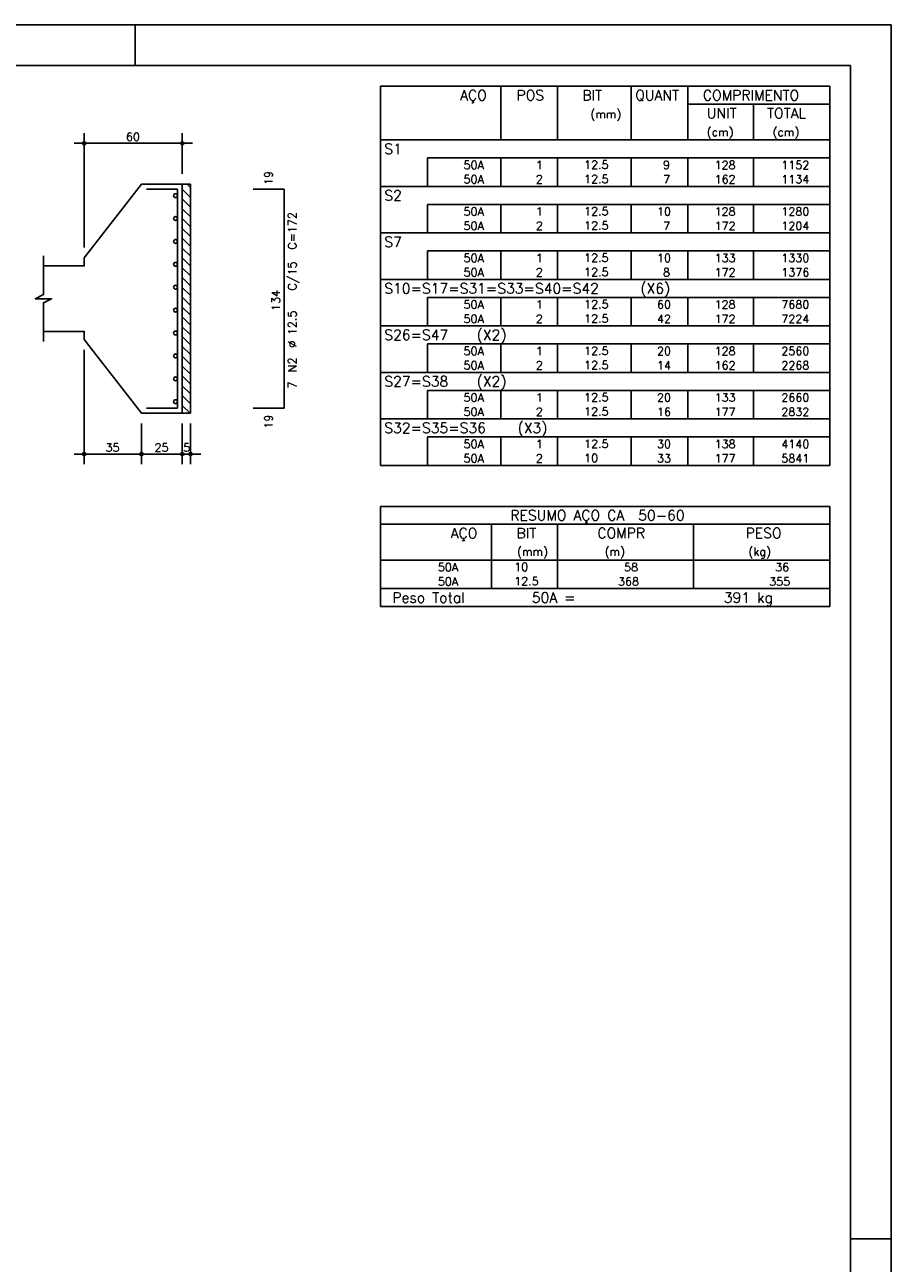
# Model space of a CAD drawing. Extents: x 0 to 84.1, y 0 to 59.4.
# Tile 6 of 6: x 62.9 to 84.1, y 29.1 to 59.4. Entities that reach past the tile are written whole.
import ezdxf

# ---------------------------------------------------------------- set-up
doc = ezdxf.new("R2010")
doc.units = 0
doc.header["$MEASUREMENT"] = 0
for name, color, linetype in [('1', 1, 'CONTINUOUS'), ('2', 2, 'CONTINUOUS'), ('3', 3, 'CONTINUOUS'), ('6', 6, 'CONTINUOUS')]:
    doc.layers.add(name, color=color, linetype=linetype)
doc.styles.get("Standard").update_dxf_attribs({"font": 'ROMANS.SHX'})

msp = doc.modelspace()

# ---------------------------------------------------------------- linework, layer by layer
at = {"layer": '1', "linetype": 'Continuous'}
for p, q in [((66.8719, 55.5), (66.9528, 55.4191)), ((66.7528, 55.378683), (66.9528, 55.178683)), ((66.7528, 55.138267), (66.9528, 54.938267)), ((66.7528, 54.897851), (66.9528, 54.697851)), ((66.7528, 54.657434), (66.9528, 54.457434)), ((66.7528, 54.417018), (66.9528, 54.217018)), ((66.7528, 54.176602), (66.9528, 53.976602)), ((66.7528, 53.936185), (66.9528, 53.736185)), ((66.7528, 53.695769), (66.9528, 53.495769)), ((66.7528, 53.455353), (66.9528, 53.255353)), ((66.7528, 53.214936), (66.9528, 53.014936)), ((66.7528, 52.97452), (66.9528, 52.77452)), ((66.7528, 52.734104), (66.9528, 52.534104)), ((66.7528, 52.493688), (66.9528, 52.293688)), ((66.7528, 52.253271), (66.9528, 52.053271)), ((66.7528, 52.012855), (66.9528, 51.812855)), ((66.7528, 51.772439), (66.9528, 51.572439)), ((66.7528, 51.532022), (66.9528, 51.332022)), ((66.7528, 51.291606), (66.9528, 51.091606)), ((66.7528, 51.05119), (66.9528, 50.85119)), ((66.7528, 50.810773), (66.9528, 50.610773)), ((66.7528, 50.570357), (66.9528, 50.370357)), ((66.7528, 50.329941), (66.9528, 50.129941)), ((66.7528, 50.089525), (66.942325, 49.9))]:
    msp.add_line(p, q, dxfattribs=at)
msp.add_lwpolyline([(66.7528, 49.9), (66.7528, 55.5), (66.9528, 55.5), (66.9528, 49.9), (66.7528, 49.9)], dxfattribs=at)
at = {"layer": '2', "linetype": 'Continuous'}
for p, q in [((84.100006, 59.400002), (0, 59.400002)), ((65.600006, 58.400002), (65.600006, 59.400002)), ((84.100006, 0), (84.100006, 59.400002)), ((71.6, 57.895001), (71.6, 56.582501)), ((71.6, 57.895001), (82.6, 57.895001)), ((74.55, 56.582501), (74.55, 57.895001)), ((75.93, 56.582501), (75.93, 57.895001)), ((77.74, 56.582501), (77.74, 57.895001)), ((79.12, 56.582501), (79.12, 57.895001)), ((82.6, 57.895001), (82.6, 56.582501)), ((79.12, 57.457501), (82.6, 57.457501)), ((80.73, 56.582501), (80.73, 57.457501)), ((64.3528, 53.95), (64.3528, 56.75)), ((66.7528, 55.75), (66.7528, 56.75)), ((67.0028, 56.5), (64.1028, 56.5)), ((71.6, 56.582501), (82.6, 56.582501)), ((71.6, 56.145001), (71.6, 56.582501)), ((71.6, 56.582501), (82.6, 56.582501)), ((82.6, 56.145001), (82.6, 56.582501)), ((71.6, 55.795001), (71.6, 56.145001)), ((82.6, 56.145001), (72.75, 56.145001)), ((72.75, 56.145001), (72.75, 55.795001)), ((74.55, 56.145001), (74.55, 55.795001)), ((75.93, 56.145001), (75.93, 55.795001)), ((77.74, 56.145001), (77.74, 55.795001)), ((79.12, 56.145001), (79.12, 55.795001)), ((80.73, 56.145001), (80.73, 55.795001)), ((82.6, 55.795001), (82.6, 56.145001)), ((71.6, 55.445001), (71.6, 55.795001)), ((72.75, 55.795001), (72.75, 55.445001)), ((74.55, 55.795001), (74.55, 55.445001)), ((75.93, 55.795001), (75.93, 55.445001)), ((77.74, 55.795001), (77.74, 55.445001)), ((79.12, 55.795001), (79.12, 55.445001)), ((80.73, 55.795001), (80.73, 55.445001)), ((82.6, 55.445001), (82.6, 55.795001)), ((66.7528, 55.5), (66.7528, 55.5)), ((71.6, 55.007501), (71.6, 55.445001)), ((71.6, 55.445001), (82.6, 55.445001)), ((82.6, 55.007501), (82.6, 55.445001)), ((71.6, 54.657501), (71.6, 55.007501)), ((82.6, 55.007501), (72.75, 55.007501)), ((72.75, 55.007501), (72.75, 54.657501)), ((74.55, 55.007501), (74.55, 54.657501)), ((75.93, 55.007501), (75.93, 54.657501)), ((77.74, 55.007501), (77.74, 54.657501)), ((79.12, 55.007501), (79.12, 54.657501)), ((80.73, 55.007501), (80.73, 54.657501)), ((82.6, 54.657501), (82.6, 55.007501)), ((71.6, 54.307501), (71.6, 54.657501)), ((72.75, 54.657501), (72.75, 54.307501)), ((74.55, 54.657501), (74.55, 54.307501)), ((75.93, 54.657501), (75.93, 54.307501)), ((77.74, 54.657501), (77.74, 54.307501)), ((79.12, 54.657501), (79.12, 54.307501)), ((80.73, 54.657501), (80.73, 54.307501)), ((82.6, 54.307501), (82.6, 54.657501)), ((71.6, 53.870001), (71.6, 54.307501)), ((71.6, 54.307501), (82.6, 54.307501)), ((82.6, 53.870001), (82.6, 54.307501)), ((64.3528, 53.7), (64.3528, 53.7)), ((71.6, 53.520001), (71.6, 53.870001)), ((82.6, 53.870001), (72.75, 53.870001)), ((72.75, 53.870001), (72.75, 53.520001)), ((74.55, 53.870001), (74.55, 53.520001)), ((75.93, 53.870001), (75.93, 53.520001)), ((77.74, 53.870001), (77.74, 53.520001)), ((79.12, 53.870001), (79.12, 53.520001)), ((80.73, 53.870001), (80.73, 53.520001)), ((82.6, 53.520001), (82.6, 53.870001)), ((71.6, 53.170001), (71.6, 53.520001)), ((72.75, 53.520001), (72.75, 53.170001)), ((74.55, 53.520001), (74.55, 53.170001)), ((75.93, 53.520001), (75.93, 53.170001)), ((77.74, 53.520001), (77.74, 53.170001)), ((79.12, 53.520001), (79.12, 53.170001)), ((80.73, 53.520001), (80.73, 53.170001)), ((82.6, 53.170001), (82.6, 53.520001)), ((71.6, 52.732501), (71.6, 53.170001)), ((71.6, 53.170001), (82.6, 53.170001)), ((82.6, 52.732501), (82.6, 53.170001)), ((71.6, 52.382501), (71.6, 52.732501)), ((82.6, 52.732501), (72.75, 52.732501)), ((72.75, 52.732501), (72.75, 52.382501)), ((74.55, 52.732501), (74.55, 52.382501)), ((75.93, 52.732501), (75.93, 52.382501)), ((77.74, 52.732501), (77.74, 52.382501)), ((79.12, 52.732501), (79.12, 52.382501)), ((80.73, 52.732501), (80.73, 52.382501)), ((82.6, 52.382501), (82.6, 52.732501)), ((71.6, 52.032501), (71.6, 52.382501)), ((72.75, 52.382501), (72.75, 52.032501)), ((74.55, 52.382501), (74.55, 52.032501)), ((75.93, 52.382501), (75.93, 52.032501)), ((77.74, 52.382501), (77.74, 52.032501)), ((79.12, 52.382501), (79.12, 52.032501)), ((80.73, 52.382501), (80.73, 52.032501)), ((82.6, 52.032501), (82.6, 52.382501)), ((71.6, 51.595001), (71.6, 52.032501)), ((71.6, 52.032501), (82.6, 52.032501)), ((82.6, 51.595001), (82.6, 52.032501)), ((64.3528, 51.7), (64.3528, 51.7)), ((71.6, 51.245001), (71.6, 51.595001)), ((82.6, 51.595001), (72.75, 51.595001)), ((72.75, 51.595001), (72.75, 51.245001)), ((74.55, 51.595001), (74.55, 51.245001)), ((75.93, 51.595001), (75.93, 51.245001)), ((77.74, 51.595001), (77.74, 51.245001)), ((79.12, 51.595001), (79.12, 51.245001)), ((80.73, 51.595001), (80.73, 51.245001)), ((82.6, 51.245001), (82.6, 51.595001)), ((64.3528, 51.45), (64.3528, 48.65)), ((71.6, 50.895002), (71.6, 51.245001)), ((72.75, 51.245001), (72.75, 50.895002)), ((74.55, 51.245001), (74.55, 50.895002)), ((75.93, 51.245001), (75.93, 50.895002)), ((77.74, 51.245001), (77.74, 50.895002)), ((79.12, 51.245001), (79.12, 50.895002)), ((80.73, 51.245001), (80.73, 50.895002)), ((82.6, 50.895002), (82.6, 51.245001)), ((71.6, 50.457502), (71.6, 50.895002)), ((71.6, 50.895002), (82.6, 50.895002)), ((82.6, 50.457502), (82.6, 50.895002)), ((71.6, 50.107502), (71.6, 50.457502)), ((82.6, 50.457502), (72.75, 50.457502)), ((72.75, 50.457502), (72.75, 50.107502)), ((74.55, 50.457502), (74.55, 50.107502)), ((75.93, 50.457502), (75.93, 50.107502)), ((77.74, 50.457502), (77.74, 50.107502)), ((79.12, 50.457502), (79.12, 50.107502)), ((80.73, 50.457502), (80.73, 50.107502)), ((82.6, 50.107502), (82.6, 50.457502)), ((71.6, 49.757502), (71.6, 50.107502)), ((72.75, 50.107502), (72.75, 49.757502)), ((74.55, 50.107502), (74.55, 49.757502)), ((75.93, 50.107502), (75.93, 49.757502)), ((77.74, 50.107502), (77.74, 49.757502)), ((79.12, 50.107502), (79.12, 49.757502)), ((80.73, 50.107502), (80.73, 49.757502)), ((82.6, 49.757502), (82.6, 50.107502)), ((65.7528, 49.9), (65.7528, 49.9)), ((65.7528, 49.9), (65.7528, 49.9)), ((66.7528, 49.9), (66.7528, 49.9)), ((66.7528, 49.9), (66.7528, 49.9)), ((66.9528, 49.9), (66.9528, 49.9)), ((71.6, 49.320002), (71.6, 49.757502)), ((71.6, 49.757502), (82.6, 49.757502)), ((82.6, 49.320002), (82.6, 49.757502)), ((65.7528, 49.65), (65.7528, 48.65)), ((65.7528, 49.65), (65.7528, 48.65)), ((66.7528, 49.65), (66.7528, 48.65)), ((66.7528, 49.65), (66.7528, 48.65)), ((66.9528, 49.65), (66.9528, 48.65)), ((71.6, 48.970002), (71.6, 49.320002)), ((82.6, 49.320002), (72.75, 49.320002)), ((72.75, 49.320002), (72.75, 48.970002)), ((74.55, 49.320002), (74.55, 48.970002)), ((75.93, 49.320002), (75.93, 48.970002)), ((77.74, 49.320002), (77.74, 48.970002)), ((79.12, 49.320002), (79.12, 48.970002)), ((80.73, 49.320002), (80.73, 48.970002)), ((82.6, 48.970002), (82.6, 49.320002)), ((66.0028, 48.9), (64.1028, 48.9)), ((67.0028, 48.9), (65.5028, 48.9)), ((66.5028, 48.9), (67.2028, 48.9)), ((71.6, 48.620002), (71.6, 48.970002)), ((72.75, 48.970002), (72.75, 48.620002)), ((74.55, 48.970002), (74.55, 48.620002)), ((75.93, 48.970002), (75.93, 48.620002)), ((77.74, 48.970002), (77.74, 48.620002)), ((79.12, 48.970002), (79.12, 48.620002)), ((80.73, 48.970002), (80.73, 48.620002)), ((82.6, 48.620002), (82.6, 48.970002)), ((71.6, 48.620002), (82.6, 48.620002)), ((71.6, 47.620002), (71.6, 46.307502)), ((71.6, 47.620002), (82.6, 47.620002)), ((82.6, 47.620002), (82.6, 46.307502)), ((71.6, 47.182502), (82.6, 47.182502)), ((74.32, 46.307502), (74.32, 47.182502)), ((75.93, 46.307502), (75.93, 47.182502)), ((79.265, 46.307502), (79.265, 47.182502)), ((71.6, 46.307502), (82.6, 46.307502)), ((71.6, 45.957502), (71.6, 46.307502)), ((74.32, 46.307502), (74.32, 45.957502)), ((75.93, 45.957502), (75.93, 46.307502)), ((79.265, 46.307502), (79.265, 45.957502)), ((82.6, 45.957502), (82.6, 46.307502)), ((71.6, 45.607501), (71.6, 45.957502)), ((74.32, 45.957502), (74.32, 45.607502)), ((75.93, 45.607501), (75.93, 45.957502)), ((79.265, 45.957502), (79.265, 45.607501)), ((82.6, 45.607501), (82.6, 45.957502)), ((71.6, 45.607501), (82.6, 45.607501)), ((71.6, 45.170001), (71.6, 45.607501)), ((71.6, 45.607501), (82.6, 45.607501)), ((82.6, 45.170001), (82.6, 45.607501)), ((82.6, 45.170001), (71.6, 45.170001)), ((71.6, 45.170001), (82.6, 45.170001)), ((84.100006, 29.700001), (83.100006, 29.700001))]:
    msp.add_line(p, q, dxfattribs=at)
for points in [[(83.100006, 1), (2.5, 1), (2.5, 58.400002), (83.100006, 58.400002), (83.100006, 1)], [(63.3528, 51.9), (64.3528, 51.9), (64.3528, 51.7), (65.7528, 49.9), (66.7528, 49.9), (66.7528, 55.5), (65.7528, 55.5), (64.3528, 53.7), (64.3528, 53.5), (63.3528, 53.5)], [(63.3528, 51.65), (63.3528, 52.6), (63.5528, 52.7), (63.1528, 52.7), (63.3528, 52.8), (63.3528, 53.75)]]:
    msp.add_lwpolyline(points, dxfattribs=at)
for centre, radius in [((64.3528, 56.5), 0.04), ((64.3528, 56.5), 0.02), ((66.7528, 56.5), 0.04), ((66.7528, 56.5), 0.02), ((64.3528, 48.9), 0.04), ((64.3528, 48.9), 0.02), ((65.7528, 48.9), 0.04), ((65.7528, 48.9), 0.04), ((65.7528, 48.9), 0.02), ((65.7528, 48.9), 0.02), ((66.7528, 48.9), 0.04), ((66.7528, 48.9), 0.04), ((66.7528, 48.9), 0.02), ((66.7528, 48.9), 0.02), ((66.9528, 48.9), 0.04), ((66.9528, 48.9), 0.02)]:
    msp.add_circle(centre, radius, dxfattribs=at)
at = {"layer": '3', "linetype": 'Continuous'}
for centre in [(66.585415, 55.22), (66.585415, 54.66), (66.585415, 54.1), (66.585415, 53.54), (66.585415, 52.98), (66.585415, 52.42), (66.585415, 51.86), (66.585415, 51.3), (66.585415, 50.74), (66.585415, 50.18)]:
    msp.add_circle(centre, 0.047385, dxfattribs=at)
at = {"layer": '6', "linetype": 'Continuous'}
for p, q in [((66.6328, 55.38), (65.8728, 55.38)), ((66.6328, 50.02), (66.6328, 55.38)), ((69.2428, 55.38), (68.4828, 55.38)), ((69.2428, 50.02), (69.2428, 55.38)), ((65.8728, 50.02), (66.6328, 50.02)), ((68.4828, 50.02), (69.2428, 50.02))]:
    msp.add_line(p, q, dxfattribs=at)

# ---------------------------------------------------------------- texts
at = {"layer": '2', "linetype": 'Continuous'}
for s, height, p in [('AÇO', 0.25, (73.54958, 57.551251)), ('POS', 0.25, (74.93, 57.551251)), ('BIT', 0.25, (76.54, 57.551251)), ('QUANT', 0.25, (77.836489, 57.551251)), ('COMPRIMENTO', 0.25, (79.489469, 57.551251)), ('(mm)', 0.2, (76.74, 57.113751)), ('UNIT', 0.25, (79.586854, 57.113751)), ('TOTAL', 0.25, (81.059307, 57.113751)), ('60', 0.2, (65.3728, 56.56)), ('(cm)', 0.2, (79.586854, 56.676251)), ('(cm)', 0.2, (81.196854, 56.676251)), ('S1', 0.25, (71.695798, 56.238751)), ('     50A', 0.2, (72.889661, 55.87)), ('  1', 0.2, (75.13, 55.87)), ('   12.5', 0.2, (76.136543, 55.876044)), ('    9', 0.2, (77.92, 55.87)), ('   128', 0.2, (79.33, 55.87)), ('   1152', 0.2, (80.963622, 55.87)), ('     50A', 0.2, (72.889661, 55.520001)), ('  2', 0.2, (75.13, 55.520001)), ('   12.5', 0.2, (76.136543, 55.526044)), ('    7', 0.2, (77.92, 55.520001)), ('   162', 0.2, (79.33, 55.520001)), ('   1134', 0.2, (80.963622, 55.520001)), ('S2', 0.25, (71.695798, 55.101251)), ('     50A', 0.2, (72.889661, 54.732501)), ('  1', 0.2, (75.13, 54.732501)), ('   12.5', 0.2, (76.136543, 54.738545)), ('   10', 0.2, (77.92, 54.732501)), ('   128', 0.2, (79.33, 54.732501)), ('   1280', 0.2, (80.963622, 54.732501)), ('     50A', 0.2, (72.889661, 54.382501)), ('  2', 0.2, (75.13, 54.382501)), ('   12.5', 0.2, (76.136543, 54.388545)), ('    7', 0.2, (77.92, 54.382501)), ('   172', 0.2, (79.33, 54.382501)), ('   1204', 0.2, (80.963622, 54.382501)), ('S7', 0.25, (71.695798, 53.963751)), ('     50A', 0.2, (72.889661, 53.595001)), ('  1', 0.2, (75.13, 53.595001)), ('   12.5', 0.2, (76.136543, 53.601045)), ('   10', 0.2, (77.92, 53.595001)), ('   133', 0.2, (79.33, 53.595001)), ('   1330', 0.2, (80.963622, 53.595001)), ('     50A', 0.2, (72.889661, 53.245001)), ('  2', 0.2, (75.13, 53.245001)), ('   12.5', 0.2, (76.136543, 53.251045)), ('    8', 0.2, (77.92, 53.245001)), ('   172', 0.2, (79.33, 53.245001)), ('   1376', 0.2, (80.963622, 53.245001)), ('S10=S17=S31=S33=S40=S42   (X6)', 0.25, (71.695798, 52.826251)), ('     50A', 0.2, (72.889661, 52.457501)), ('  1', 0.2, (75.13, 52.457501)), ('   12.5', 0.2, (76.136543, 52.463545)), ('   60', 0.2, (77.92, 52.457501)), ('   128', 0.2, (79.33, 52.457501)), ('   7680', 0.2, (80.963622, 52.457501)), ('     50A', 0.2, (72.889661, 52.107501)), ('  2', 0.2, (75.13, 52.107501)), ('   12.5', 0.2, (76.136543, 52.113545)), ('   42', 0.2, (77.92, 52.107501)), ('   172', 0.2, (79.33, 52.107501)), ('   7224', 0.2, (80.963622, 52.107501)), ('S26=S47   (X2)', 0.25, (71.695798, 51.688751)), ('     50A', 0.2, (72.889661, 51.320001)), ('  1', 0.2, (75.13, 51.320001)), ('   12.5', 0.2, (76.136543, 51.326045)), ('   20', 0.2, (77.92, 51.320001)), ('   128', 0.2, (79.33, 51.320001)), ('   2560', 0.2, (80.963622, 51.320001)), ('     50A', 0.2, (72.889661, 50.970001)), ('  2', 0.2, (75.13, 50.970001)), ('   12.5', 0.2, (76.136543, 50.976045)), ('   14', 0.2, (77.92, 50.970001)), ('   162', 0.2, (79.33, 50.970001)), ('   2268', 0.2, (80.963622, 50.970001)), ('S27=S38   (X2)', 0.25, (71.695798, 50.551252)), ('     50A', 0.2, (72.889661, 50.182501)), ('  1', 0.2, (75.13, 50.182501)), ('   12.5', 0.2, (76.136543, 50.188545)), ('   20', 0.2, (77.92, 50.182501)), ('   133', 0.2, (79.33, 50.182501)), ('   2660', 0.2, (80.963622, 50.182501)), ('     50A', 0.2, (72.889661, 49.832502)), ('  2', 0.2, (75.13, 49.832502)), ('   12.5', 0.2, (76.136543, 49.838545)), ('   16', 0.2, (77.92, 49.832502)), ('   177', 0.2, (79.33, 49.832502)), ('   2832', 0.2, (80.963622, 49.832502)), ('S32=S35=S36   (X3)', 0.25, (71.695798, 49.413752)), ('35', 0.2, (64.8728, 48.96)), ('25', 0.2, (66.0728, 48.96)), ('5', 0.2, (66.7728, 48.96)), ('     50A', 0.2, (72.889661, 49.045002)), ('  1', 0.2, (75.13, 49.045002)), ('   12.5', 0.2, (76.136543, 49.051046)), ('   30', 0.2, (77.92, 49.045002)), ('   138', 0.2, (79.33, 49.045002)), ('   4140', 0.2, (80.963622, 49.045002)), ('     50A', 0.2, (72.889661, 48.695002)), ('  2', 0.2, (75.13, 48.695002)), ('   10  ', 0.2, (76.136543, 48.701046)), ('   33', 0.2, (77.92, 48.695002)), ('   177', 0.2, (79.33, 48.695002)), ('   5841', 0.2, (80.963622, 48.695002)), ('RESUMO AÇO CA  50-60', 0.25, (74.780497, 47.276252)), ('AÇO', 0.25, (73.31958, 46.838752)), ('BIT', 0.25, (74.93, 46.838752)), ('COMPR', 0.25, (76.908841, 46.842353)), ('PESO', 0.25, (80.53784, 46.842353)), ('(mm)', 0.2, (74.943861, 46.411252)), ('(m)', 0.2, (77.086146, 46.411252)), ('(kg)', 0.2, (80.606442, 46.411252)), ('     50A', 0.2, (72.259661, 46.032502)), ('   10  ', 0.2, (74.426542, 46.038546)), ('      58', 0.2, (76.667658, 46.032502)), ('     36', 0.2, (80.515265, 46.032502)), ('     50A', 0.2, (72.259661, 45.682501)), ('   12.5', 0.2, (74.426542, 45.688545)), ('     368', 0.2, (76.667658, 45.682502)), ('    355', 0.2, (80.515265, 45.682502)), ('Peso Total        50A =', 0.25, (71.892829, 45.263751)), ('    391 kg', 0.25, (79.257004, 45.263751))]:
    msp.add_text(s, height=height, dxfattribs=at).set_placement(p)
for s, p in [('19', (68.9628, 55.48)), ('C=172', (69.5428, 53.9)), ('C/15', (69.5428, 52.9)), ('134', (69.1428, 52.4)), ('%%c 12.5', (69.5428, 51.5)), ('N2', (69.5428, 50.9)), ('7', (69.5428, 50.5)), ('19', (68.9628, 49.52))]:
    msp.add_text(s, height=0.2, rotation=90, dxfattribs=at).set_placement(p)

doc.saveas('drawing.dxf')
